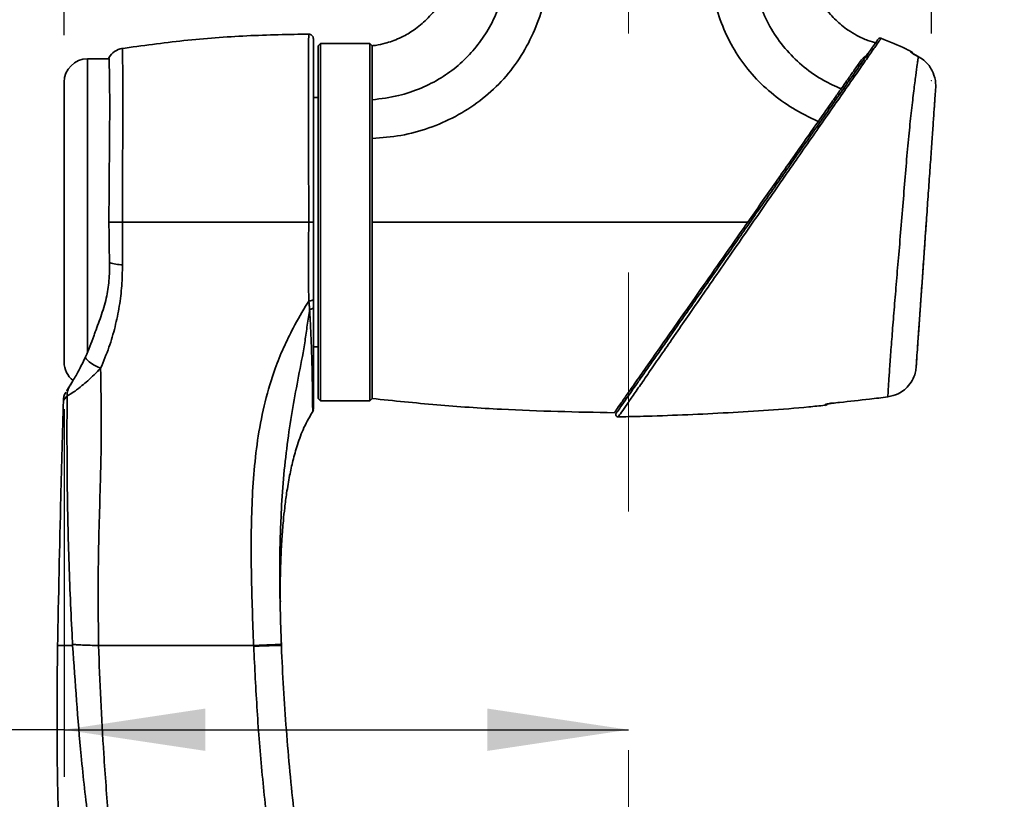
# Model space of a CAD drawing. Header units: millimetres. Extents: x 0 to 297, y 0 to 209.
# Tile 25 of 42: x 71 to 92, y 152 to 168. Entities that reach past the tile are written whole.
import ezdxf

# ---------------------------------------------------------------- set-up
doc = ezdxf.new("R2010")
doc.units = ezdxf.units.MM
doc.header["$PDSIZE"] = -1
doc.linetypes.add('CENTERX2', pattern=[20.32, 12.7, -2.54, 2.54, -2.54])
doc.layers.add('图层0', color=7, linetype='Continuous')
doc.styles.add('SLDTEXTSTYLE2', font='TXT', dxfattribs={"width": 0.7})
doc.dimstyles.new('SLDDIMSTYLE0', dxfattribs={"dimtxt": 4.5, "dimasz": 3, "dimexe": 0, "dimexo": 0.0625, "dimgap": 1.125, "dimtad": 2, "dimlfac": 10, "dimrnd": 1e-09, "dimzin": 12, "dimdsep": 46, "dimtxsty": 'SLDTEXTSTYLE2', "dimsah": 1, "dimcen": 0.09, "dimadec": 0, "dimazin": 3, "dimtfac": 1, "dimtofl": 0, "dimtmove": 0, "dimatfit": 3, "dimfxl": 0, "dimfrac": 2, "dimtolj": 1, "dimtzin": 12, "dimarcsym": 0})

# ---------------------------------------------------------------- blocks, each defined once
blk = doc.blocks.new('_D')
at = {"layer": '图层0'}
for p, q in [((72.161, 167.901), (72.161, 172.226)), ((90.599, 167.936), (90.599, 172.226)), ((90.599, 171.226), (72.161, 171.226)), ((90.599, 171.226), (103.122, 171.226))]:
    blk.add_line(p, q, dxfattribs=at)
for points in [[(72.161, 171.226), (75.161, 170.776), (75.161, 171.676)], [(90.599, 171.226), (87.599, 171.676), (87.599, 170.776)]]:
    blk.add_solid(points, dxfattribs=at)
at = {"layer": '图层0', "insert": (95.266, 177.027), "char_height": 4.5, "attachment_point": 1, "style": 'SLDTEXTSTYLE2'}
blk.add_mtext('185', dxfattribs=at)
blk = doc.blocks.new('_D_9')
at = {"layer": '图层0'}
for p, q in [((72.161, 159.951), (72.161, 152.134)), ((72.161, 153.134), (55.984, 153.134)), ((72.161, 153.134), (84.161, 153.134))]:
    blk.add_line(p, q, dxfattribs=at)
for points in [[(72.161, 153.134), (75.161, 152.684), (75.161, 153.584)], [(84.161, 153.134), (81.161, 153.584), (81.161, 152.684)]]:
    blk.add_solid(points, dxfattribs=at)
at = {"layer": '图层0', "insert": (55.984, 158.935), "char_height": 4.5, "attachment_point": 1, "style": 'SLDTEXTSTYLE2'}
blk.add_mtext('120', dxfattribs=at)
blk = doc.blocks.new('_D_10')
at = {"layer": '图层0'}
for p, q in [((81.004, 182.326), (41.517, 182.326)), ((42.517, 182.326), (42.517, 46.926)), ((75.411, 46.926), (41.517, 46.926))]:
    blk.add_line(p, q, dxfattribs=at)
for start, end in [(63.4349, 116.5651), (243.4349, 296.5651)]:
    blk.add_arc((39.898, 114.626), 5.856, start, end, dxfattribs=at)
for points in [[(42.517, 182.326), (42.067, 179.326), (42.967, 179.326)], [(42.517, 46.926), (42.967, 49.926), (42.067, 49.926)]]:
    blk.add_solid(points, dxfattribs=at)
at = {"layer": '图层0', "insert": (36.716, 109.389), "char_height": 4.5, "attachment_point": 1, "rotation": 90, "style": 'SLDTEXTSTYLE2'}
blk.add_mtext('1354', dxfattribs=at)
blk = doc.blocks.new('_D_11')
at = {"layer": '图层0'}
for p, q in [((80.651, 182.326), (49.561, 182.326)), ((50.561, 163.926), (50.561, 182.326)), ((69.661, 163.926), (49.561, 163.926))]:
    blk.add_line(p, q, dxfattribs=at)
for points in [[(50.561, 182.326), (50.111, 179.326), (51.011, 179.326)], [(50.561, 163.926), (51.011, 166.926), (50.111, 166.926)]]:
    blk.add_solid(points, dxfattribs=at)
at = {"layer": '图层0', "insert": (44.76, 169.198), "char_height": 4.5, "attachment_point": 1, "rotation": 90, "style": 'SLDTEXTSTYLE2'}
blk.add_mtext('184', dxfattribs=at)

msp = doc.modelspace()

# ---------------------------------------------------------------- linework, layer by layer
at = {"color": 7, "linetype": 'Continuous', "lineweight": 35}
for p, q in [((77.610688, 167.726152), (77.560688, 167.676152)), ((78.660688, 167.726152), (77.610688, 167.726152)), ((77.610688, 167.726152), (77.610688, 163.926152)), ((78.710688, 167.676152), (78.660688, 167.726152)), ((78.660688, 160.126152), (78.660688, 167.726152)), ((77.560688, 163.926152), (77.560688, 167.676152)), ((78.710688, 167.676152), (78.710688, 160.176152)), ((73.114833, 167.401152), (72.660688, 167.401152)), ((90.321423, 167.446192), (90.318476, 167.447726)), ((72.160688, 163.926152), (72.160688, 166.901152)), ((90.69127, 166.786577), (90.68489, 166.936346)), ((88.671797, 166.774405), (88.689269, 166.774405)), ((77.560688, 166.576152), (77.460688, 166.576152)), ((90.658278, 166.314769), (90.672956, 166.524683)), ((72.160688, 160.951152), (72.160688, 163.926152)), ((77.560688, 160.176152), (77.560688, 163.926152)), ((77.610688, 163.926152), (77.610688, 160.126152)), ((77.460688, 161.276152), (77.560688, 161.276152)), ((90.301818, 161.217137), (90.304437, 161.254602)), ((77.560688, 160.176152), (77.610688, 160.126152)), ((78.660688, 160.126152), (78.710688, 160.176152)), ((77.610688, 160.126152), (78.660688, 160.126152)), ((83.988019, 160.060325), (84.020356, 160.037682)), ((88.338016, 160.029518), (88.338009, 160.044741)), ((76.190708, 154.907968), (76.189953, 154.926152)), ((76.779775, 154.926183), (76.778205, 154.978387)), ((76.778997, 154.94451), (76.779764, 154.926153)), ((76.779727, 154.926152), (76.779734, 154.926152))]:
    msp.add_line(p, q, dxfattribs=at)
at = {"color": 8, "linetype": 'Continuous', "lineweight": 35}
for p, q in [((72.660688, 167.401152), (72.660688, 163.926152)), ((72.660688, 163.926152), (72.660688, 161.163679)), ((76.779708, 154.926152), (76.779726, 154.926152)), ((76.779734, 154.926152), (76.779743, 154.926152))]:
    msp.add_line(p, q, dxfattribs=at)
at = {"color": 7, "linetype": 'Continuous', "lineweight": 35, "flags": 128}
for points in [[(77.363356, 162.253068), (77.382481, 162.253909), (77.400797, 162.256035), (77.417624, 162.259369), (77.432336, 162.263786), (77.444387, 162.269122), (77.453329, 162.27518), (77.458831, 162.281733), (77.460688, 162.28854)], [(77.460688, 162.116939), (77.459227, 162.10971), (77.454888, 162.102693), (77.447798, 162.096091), (77.438162, 162.090099), (77.426264, 162.084891), (77.41245, 162.080619), (77.397124, 162.077407), (77.380734, 162.075351)], [(72.616892, 161.066782), (72.616257, 161.047131), (72.629342, 161.022027), (72.655655, 160.992415), (72.694208, 160.959406), (72.743552, 160.924242), (72.801832, 160.888243), (72.86686, 160.852762), (72.936191, 160.819133)], [(72.341308, 154.926151), (72.340734, 154.938008), (72.340163, 154.949865)]]:
    msp.add_lwpolyline(points, dxfattribs=at)
at = {"color": 7, "linetype": 'Continuous', "lineweight": 35}
for centre, radius, start, end in [((77.360688, 167.825968), 0.1, 359.9999794, 91.4848997), ((89.510156, 167.790758), 0.05, 67.9322581, 145.0532207), ((73.460688, 167.22698), 0.4, 98.8026333, 150.4635888), ((90.130687, 167.488741), 0.08, 17.8500203, 64.1605625), ((72.660688, 166.901152), 0.5, 90, 180), ((73.410907, 163.901408), 0.881261, 251.1583766, 269.430771), ((72.660688, 160.951152), 0.5, 180, 231.6673885), ((72.615681, 160.239508), 0.39265, 147.6570913, 180.9021563), ((77.360689, 159.955744), 0.099999, 328.9510948, 0.0302077), ((88.330687, 160.109173), 0.08, 275.2328644, 323.4438135), ((88.330709, 160.124621), 0.080213, 275.2208676, 302.4916772), ((83.940552, 159.836539), 0.05, 144.9612305, 284.2627966)]:
    msp.add_arc(centre, radius, start, end, dxfattribs=at)
at = {"color": 8, "linetype": 'Continuous', "lineweight": 35}
msp.add_arc((90.130879, 167.472262), 0.07992, 39.9507563, 64.3763078, dxfattribs=at)
at = {"color": 7, "linetype": 'Continuous', "lineweight": 35}
for points, knots in [([(80.461897, 173.396129), (80.461437, 172.819871), (80.460826, 172.056437), (80.460415, 171.105974), (80.46174, 170.550084), (80.456875, 170.009261), (80.471316, 169.567993), (80.41982, 169.23404), (80.336336, 168.939222), (80.184883, 168.620162), (79.947995, 168.305404), (79.721994, 168.100932), (79.539854, 167.974287), (79.413295, 167.900003), (79.2798, 167.833833), (79.13803, 167.776071), (78.969493, 167.724251), (78.827418, 167.689801), (78.735013, 167.681371), (78.710366, 167.679123)], [0, 0, 0, 0, 0.260987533, 0.345758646, 0.430494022, 0.51269792, 0.590903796, 0.629750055, 0.665198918, 0.729425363, 0.788384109, 0.842538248, 0.866642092, 0.888779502, 0.908933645, 0.934085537, 0.957997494, 0.988796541, 1, 1, 1, 1]), ([(78.710687, 165.707317), (78.915348, 165.722856), (79.324681, 165.753936), (79.920845, 165.917318), (80.486664, 166.162536), (81.007454, 166.494941), (81.467112, 166.908232), (81.849363, 167.394099), (82.145633, 167.936114), (82.364148, 168.542489), (82.493392, 169.204233), (82.497663, 169.904331), (82.474536, 170.601947), (82.463104, 171.300518), (82.452555, 171.998939), (82.443167, 172.697421), (82.434528, 173.16303), (82.430209, 173.395835)], [0, 0, 0, 0, 0.0626615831, 0.125326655, 0.1879883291, 0.2507091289, 0.3134419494, 0.3761772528, 0.4388876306, 0.5015488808, 0.5727085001, 0.6438888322, 0.7151110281, 0.7863333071, 0.8575555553, 0.9287778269, 1, 1, 1, 1]), ([(81.609138, 173.395572), (81.615194, 173.165551), (81.62728, 172.706478), (81.641191, 172.019013), (81.653192, 171.333911), (81.662011, 170.652511), (81.672269, 169.987766), (81.63705, 169.357254), (81.519766, 168.804182), (81.345474, 168.331176), (81.127797, 167.926823), (80.860989, 167.566381), (80.543379, 167.251102), (80.173821, 166.981343), (79.746485, 166.764367), (79.254717, 166.59821), (78.89841, 166.552586), (78.710692, 166.52855)], [0, 0, 0, 0, 0.081683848, 0.163023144, 0.244093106, 0.324927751, 0.40492784, 0.480122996, 0.548560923, 0.604770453, 0.658538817, 0.711034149, 0.763385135, 0.816815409, 0.872762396, 0.932965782, 1, 1, 1, 1]), ([(85.991246, 173.395872), (85.986508, 173.18209), (85.977031, 172.754524), (85.956101, 172.113358), (85.936099, 171.472172), (85.915289, 170.830988), (85.891804, 170.190011), (85.865968, 169.548934), (85.91427, 168.93258), (86.05381, 168.356831), (86.264261, 167.830261), (86.554503, 167.34248), (86.920912, 166.908712), (87.350999, 166.539494), (87.781851, 166.261205), (88.075072, 166.127082), (88.196966, 166.071325)], [0, 0, 0, 0, 0.077457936, 0.154916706, 0.232374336, 0.309834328, 0.387290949, 0.464743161, 0.5421369, 0.610332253, 0.678565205, 0.746811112, 0.815039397, 0.883285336, 0.951480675, 1, 1, 1, 1]), ([(88.681481, 166.763282), (88.555716, 166.819533), (88.276473, 166.944432), (87.884225, 167.214967), (87.519555, 167.565293), (87.220084, 167.973218), (86.990495, 168.423737), (86.832707, 168.903679), (86.725449, 169.498408), (86.73224, 170.201251), (86.747904, 170.999171), (86.764295, 171.798197), (86.784549, 172.596888), (86.802856, 173.129245), (86.812009, 173.395423)], [0, 0, 0, 0, 0.055561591, 0.123367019, 0.191164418, 0.258938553, 0.326728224, 0.394513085, 0.462289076, 0.569783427, 0.677336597, 0.784890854, 0.892445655, 1, 1, 1, 1]), ([(89.439296, 167.73018), (89.375761, 167.749167), (89.23037, 167.792618), (89.027366, 167.886942), (88.840812, 167.99946), (88.693792, 168.109926), (88.567671, 168.222425), (88.443011, 168.353262), (88.308412, 168.525112), (88.172274, 168.750302), (88.052603, 169.033119), (87.979983, 169.331184), (87.957873, 169.621835), (87.962502, 169.939104), (87.960256, 170.340647), (87.960932, 170.849965), (87.960621, 171.413941), (87.960672, 172.003501), (87.960682, 172.591107), (87.960628, 173.0552), (87.960714, 173.322251), (87.960737, 173.396088)], [0, 0, 0, 0, 0.031325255, 0.071683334, 0.105533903, 0.134212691, 0.158439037, 0.185329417, 0.219508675, 0.261378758, 0.309316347, 0.364175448, 0.405455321, 0.446768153, 0.514216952, 0.595229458, 0.687453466, 0.780706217, 0.873812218, 0.965110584, 1, 1, 1, 1]), ([(77.384339, 167.926045), (76.937301, 167.918204), (76.043468, 167.902526), (74.705625, 167.799969), (73.820056, 167.67927), (73.377258, 167.618919)], [0, 0, 0, 0, 0.3334467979, 0.6667126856, 1, 1, 1, 1]), ([(77.460688, 167.813713), (77.460688, 167.817046), (77.460688, 167.831151), (77.460688, 167.743821), (77.460688, 167.548797), (77.460688, 167.244359), (77.460688, 166.845959), (77.460688, 166.366921), (77.460688, 165.818626), (77.460688, 165.218867), (77.460688, 164.581709), (77.460688, 164.144683), (77.460688, 163.926174)], [0, 0, 0, 0, 0.033266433, 0.14079377, 0.248644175, 0.356497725, 0.464112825, 0.571729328, 0.678786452, 0.78584104, 0.892922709, 1, 1, 1, 1]), ([(83.907056, 159.875874), (83.905463, 159.873599), (83.900581, 159.866626), (83.960235, 159.95182), (84.064628, 160.100909), (84.19117, 160.28163), (84.31875, 160.463834), (84.466683, 160.675103), (84.631164, 160.910007), (84.807787, 161.162251), (85.058801, 161.520735), (85.346942, 161.932244), (85.667305, 162.389769), (85.941662, 162.781592), (86.224564, 163.185618), (86.503631, 163.584167), (86.773471, 163.969537), (87.034471, 164.342284), (87.295529, 164.715115), (87.631923, 165.195535), (87.957018, 165.659818), (88.263429, 166.097419), (88.511933, 166.45232), (88.768827, 166.819202), (89.013057, 167.167998), (89.212465, 167.452782), (89.349521, 167.648519), (89.400737, 167.721663), (89.422413, 167.75262)], [0, 0, 0, 0, 0.021725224, 0.066584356, 0.112884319, 0.142639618, 0.172399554, 0.203394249, 0.234391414, 0.264084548, 0.293782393, 0.354823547, 0.391954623, 0.429088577, 0.467398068, 0.505706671, 0.539879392, 0.574053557, 0.609072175, 0.644093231, 0.710305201, 0.744285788, 0.778256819, 0.824277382, 0.87140926, 0.917592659, 0.96512376, 1, 1, 1, 1]), ([(89.422413, 167.75262), (89.434883, 167.770428), (89.459961, 167.806244), (89.475307, 167.82816), (89.468783, 167.818843), (89.46856, 167.818525)], [0, 0, 0, 0, 0.48852637, 0.982523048, 1, 1, 1, 1]), ([(90.163932, 167.557694), (90.132321, 167.574195), (89.925198, 167.682312), (89.707299, 167.767505), (89.522656, 167.839697)], [0, 0, 0, 0, 0.152618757, 1, 1, 1, 1]), ([(78.710688, 167.676038), (78.710688, 167.672529), (78.710688, 167.665497), (78.710688, 167.606996), (78.710688, 167.514169), (78.710688, 167.398855), (78.710688, 167.275725), (78.710688, 167.15481), (78.710688, 167.019184), (78.710688, 166.868882), (78.710688, 166.706823), (78.710688, 166.587743), (78.710688, 166.52855)], [0, 0, 0, 0, 0.124174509, 0.248836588, 0.374339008, 0.498807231, 0.581853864, 0.665398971, 0.749114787, 0.832460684, 0.916719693, 1, 1, 1, 1]), ([(89.258327, 167.51828), (89.256163, 167.515916), (89.223096, 167.479791), (89.165, 167.426284), (89.110705, 167.376278)], [0, 0, 0, 0, 0.0654436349, 1, 1, 1, 1]), ([(90.165442, 167.544323), (90.165445, 167.544247), (90.165525, 167.542199), (90.173784, 167.533603), (90.207028, 167.51071), (90.257667, 167.4802), (90.298233, 167.458537), (90.318476, 167.447726)], [0, 0, 0, 0, 0.0084895, 0.229413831, 0.47940764, 0.740217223, 1, 1, 1, 1]), ([(90.319286, 167.448178), (90.316581, 167.449561), (90.293699, 167.461254), (90.255177, 167.482794), (90.216207, 167.506374), (90.196961, 167.519306), (90.189985, 167.524772), (90.19015, 167.52463), (90.190195, 167.524592)], [0, 0, 0, 0, 0.044486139, 0.37625729, 0.657446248, 0.845502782, 0.958730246, 1, 1, 1, 1]), ([(73.113912, 167.423546), (73.113876, 167.424409), (73.113179, 167.440944), (73.115987, 167.379675), (73.120705, 167.236121), (73.125972, 166.985537), (73.129514, 166.652918), (73.129706, 166.240495), (73.126973, 165.763969), (73.121881, 165.234307), (73.117304, 164.737807), (73.114369, 164.298246), (73.11399, 164.0502), (73.113801, 163.926177)], [0, 0, 0, 0, 0.005915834, 0.113241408, 0.220567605, 0.327898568, 0.43522922, 0.542584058, 0.649939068, 0.757256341, 0.864573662, 0.9322869, 1, 1, 1, 1]), ([(89.110705, 167.376278), (89.066464, 167.313095), (88.984279, 167.195722), (88.838279, 166.987213), (88.733897, 166.83814), (88.681481, 166.763283)], [0, 0, 0, 0, 0.3672775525, 0.6822776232, 1, 1, 1, 1]), ([(89.673528, 160.211699), (89.675126, 160.241853), (89.678322, 160.302166), (89.685928, 160.428059), (89.697083, 160.601466), (89.7137, 160.844773), (89.743391, 161.252492), (89.779958, 161.728793), (89.821936, 162.24939), (89.868935, 162.806808), (89.92001, 163.40157), (89.972217, 164.027493), (90.023456, 164.662697), (90.073533, 165.269134), (90.124227, 165.82521), (90.177016, 166.316518), (90.2263, 166.729081), (90.268007, 167.0565), (90.296004, 167.263206), (90.31318, 167.387194), (90.318675, 167.426526), (90.321423, 167.446192)], [0, 0, 0, 0, 0.044444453, 0.088892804, 0.102862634, 0.163630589, 0.224399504, 0.282879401, 0.341357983, 0.397894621, 0.454419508, 0.515844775, 0.577278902, 0.638310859, 0.699353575, 0.758583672, 0.817807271, 0.874956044, 0.93210628, 0.96605394, 1, 1, 1, 1]), ([(90.68489, 166.936346), (90.665669, 167.012406), (90.627208, 167.164606), (90.492881, 167.332414), (90.38086, 167.414594), (90.327646, 167.442884), (90.321423, 167.446192)], [0, 0, 0, 0, 0.3601040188, 0.7205821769, 0.9673253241, 1, 1, 1, 1]), ([(88.196967, 166.071325), (88.269413, 166.174788), (88.391995, 166.349854), (88.553397, 166.58036), (88.638672, 166.702144), (88.681481, 166.763282)], [0, 0, 0, 0, 0.418457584, 0.708056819, 1, 1, 1, 1]), ([(90.69127, 166.786577), (90.688688, 166.749656), (90.683583, 166.676649), (90.668875, 166.46633), (90.64964, 166.191263), (90.625371, 165.844209), (90.596714, 165.434398), (90.564504, 164.973771), (90.529661, 164.475482), (90.493364, 163.956393), (90.457698, 163.44633), (90.423753, 162.960897), (90.391826, 162.504317), (90.361951, 162.077076), (90.334588, 161.685781), (90.311135, 161.350384), (90.293384, 161.096536), (90.280955, 160.918783), (90.276835, 160.859869), (90.274775, 160.830415)], [0, 0, 0, 0, 0.059335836, 0.117331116, 0.175329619, 0.235489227, 0.295663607, 0.357441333, 0.419199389, 0.480488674, 0.541765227, 0.598515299, 0.655281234, 0.714333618, 0.773386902, 0.834676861, 0.895965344, 0.947987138, 1, 1, 1, 1]), ([(78.710688, 165.707317), (78.710688, 165.854084), (78.710688, 166.147465), (78.710688, 166.401566), (78.710688, 166.52855)], [0, 0, 0, 0, 0.500258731, 1, 1, 1, 1]), ([(88.196962, 166.071317), (88.060559, 165.876514), (87.841898, 165.564234), (87.523147, 165.10901), (87.253662, 164.724146), (86.976718, 164.328628), (86.788849, 164.060323), (86.694901, 163.926152)], [0, 0, 0, 0, 0.2900213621, 0.4649205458, 0.6398042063, 0.8198764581, 1, 1, 1, 1]), ([(78.710688, 165.707317), (78.710688, 165.6385), (78.710688, 165.500865), (78.710688, 165.286358), (78.710688, 165.067268), (78.710688, 164.85871), (78.710688, 164.662629), (78.710688, 164.47941), (78.710688, 164.296304), (78.710688, 164.11149), (78.710688, 163.988668), (78.710688, 163.926152)], [0, 0, 0, 0, 0.125237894, 0.250475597, 0.375675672, 0.500940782, 0.600782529, 0.700544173, 0.801467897, 0.898947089, 1, 1, 1, 1]), ([(73.113801, 163.926182), (73.114797, 163.782499), (73.116803, 163.492882), (73.123119, 163.20994), (73.126301, 163.06737)], [0, 0, 0, 0, 0.496113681, 1, 1, 1, 1]), ([(73.113801, 163.926177), (73.127635, 163.926177), (73.167308, 163.926177), (73.263184, 163.926178), (73.355185, 163.926178), (73.401186, 163.926178)], [0, 0, 0, 0, 0.211154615, 0.605577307, 1, 1, 1, 1]), ([(73.401186, 163.926152), (73.401308, 163.792431), (73.401556, 163.522755), (73.402169, 163.221896), (73.402155, 163.055469), (73.402152, 163.020191)], [0, 0, 0, 0, 0.436644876, 0.880582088, 1, 1, 1, 1]), ([(77.36032, 163.926152), (76.918649, 163.926152), (76.035543, 163.926152), (74.713758, 163.926152), (73.838719, 163.926152), (73.401186, 163.926152)], [0, 0, 0, 0, 0.333445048, 0.666712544, 1, 1, 1, 1]), ([(77.363356, 162.253068), (77.361871, 162.315328), (77.357416, 162.502193), (77.354304, 162.819387), (77.356617, 163.196154), (77.359574, 163.566462), (77.360071, 163.805909), (77.36032, 163.926152)], [0, 0, 0, 0, 0.116189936, 0.348726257, 0.582847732, 0.790519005, 1, 1, 1, 1]), ([(77.460688, 163.926174), (77.460688, 163.788609), (77.460688, 163.513442), (77.460688, 163.100128), (77.460688, 162.691435), (77.460688, 162.422892), (77.460688, 162.28854)], [0, 0, 0, 0, 0.244864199, 0.489794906, 0.744743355, 1, 1, 1, 1]), ([(86.694904, 163.926152), (86.1184, 163.926152), (84.965399, 163.926152), (83.306642, 163.926152), (81.722501, 163.926152), (80.213559, 163.926152), (79.211644, 163.926152), (78.710687, 163.926152)], [0, 0, 0, 0, 0.216489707, 0.432975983, 0.621983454, 0.810991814, 1, 1, 1, 1]), ([(78.710688, 163.926152), (78.710688, 163.794828), (78.710688, 163.532257), (78.710688, 163.143227), (78.710688, 162.763214), (78.710688, 162.397139), (78.710688, 162.048865), (78.710688, 161.722613), (78.710688, 161.421962), (78.710688, 161.119907), (78.710688, 160.831179), (78.710688, 160.575438), (78.710688, 160.38546), (78.710688, 160.261038), (78.710688, 160.189003), (78.710688, 160.180389), (78.710688, 160.176152)], [0, 0, 0, 0, 0.0668891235, 0.1337392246, 0.2003603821, 0.2669940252, 0.3332676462, 0.3991998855, 0.4647189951, 0.5297803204, 0.6155372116, 0.7004162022, 0.7839018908, 0.86000883, 0.9311286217, 1, 1, 1, 1]), ([(83.857539, 159.873979), (83.863795, 159.882914), (83.876313, 159.900791), (83.968668, 160.032689), (84.105936, 160.228727), (84.293113, 160.496044), (84.532135, 160.837402), (84.8333, 161.267511), (85.181627, 161.764973), (85.592043, 162.351108), (86.046752, 163.0005), (86.426215, 163.542428), (86.642415, 163.851195), (86.694901, 163.926152)], [0, 0, 0, 0, 0.080637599, 0.161351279, 0.241406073, 0.321510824, 0.414478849, 0.507505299, 0.612270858, 0.71708101, 0.838985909, 0.960911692, 1, 1, 1, 1]), ([(90.496123, 163.995857), (90.488924, 163.892894), (90.471405, 163.64236), (90.443767, 163.247101), (90.41411, 162.822985), (90.386717, 162.431241), (90.361978, 162.077467), (90.341019, 161.777742), (90.324062, 161.535248), (90.311815, 161.3601), (90.307607, 161.299935), (90.305707, 161.272752)], [0, 0, 0, 0, 0.082939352, 0.201813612, 0.318783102, 0.439271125, 0.554744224, 0.673468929, 0.787047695, 0.903788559, 1, 1, 1, 1]), ([(73.126301, 163.06737), (73.125235, 162.938658), (73.123078, 162.678067), (73.061833, 162.288513), (72.940055, 161.906405), (72.851219, 161.670783), (72.806381, 161.55186)], [0, 0, 0, 0, 0.225571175, 0.456694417, 0.725781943, 1, 1, 1, 1]), ([(73.402152, 163.020191), (73.398829, 162.871447), (73.39218, 162.57384), (73.338139, 162.137845), (73.248647, 161.701921), (73.120732, 161.259143), (72.998558, 160.967838), (72.936191, 160.819133)], [0, 0, 0, 0, 0.19525941, 0.390673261, 0.590972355, 0.791198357, 1, 1, 1, 1]), ([(76.189954, 154.926152), (76.170837, 155.425633), (76.142143, 156.175358), (76.135155, 157.175935), (76.150431, 157.920574), (76.195123, 158.656953), (76.280726, 159.388545), (76.422851, 160.113687), (76.610126, 160.737786), (76.821164, 161.255932), (77.049415, 161.719961), (77.236517, 162.049835), (77.353014, 162.236498), (77.363356, 162.253068)], [0, 0, 0, 0, 0.196488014, 0.294930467, 0.393357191, 0.489382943, 0.585365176, 0.684095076, 0.782781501, 0.846037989, 0.909597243, 0.99197476, 1, 1, 1, 1]), ([(77.380734, 162.075351), (77.378164, 162.101613), (77.372456, 162.159944), (77.366584, 162.220033), (77.363356, 162.253068)], [0, 0, 0, 0, 0.450217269, 1, 1, 1, 1]), ([(77.460688, 162.28854), (77.460688, 162.256775), (77.460688, 162.198909), (77.460688, 162.142419), (77.460688, 162.116939)], [0, 0, 0, 0, 0.5489331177, 1, 1, 1, 1]), ([(77.460688, 162.116939), (77.460688, 161.975258), (77.460688, 161.691887), (77.460688, 161.260012), (77.460688, 160.837797), (77.460688, 160.459966), (77.460688, 160.177029), (77.460688, 160.010087), (77.460688, 159.94149), (77.460688, 159.958468), (77.460688, 159.959571)], [0, 0, 0, 0, 0.111260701, 0.222528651, 0.375305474, 0.528121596, 0.682335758, 0.836556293, 0.989381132, 1, 1, 1, 1]), ([(72.616892, 161.066782), (72.678039, 161.211126), (72.74622, 161.372074), (72.800755, 161.535048), (72.806381, 161.55186)], [0, 0, 0, 0, 0.896842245, 1, 1, 1, 1]), ([(72.283946, 160.44957), (72.28452, 160.450476), (72.28783, 160.455701), (72.308211, 160.487961), (72.360593, 160.573327), (72.438672, 160.709055), (72.526584, 160.87371), (72.586765, 161.002372), (72.616892, 161.066782)], [0, 0, 0, 0, 0.02230556, 0.128650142, 0.320662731, 0.507455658, 0.753427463, 1, 1, 1, 1]), ([(90.285798, 160.988052), (90.286014, 160.991141), (90.287816, 161.01691), (90.288973, 161.033457), (90.289259, 161.037541), (90.289326, 161.038502)], [0, 0, 0, 0, 0.0943296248, 0.7869027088, 1, 1, 1, 1]), ([(90.288796, 161.030926), (90.28914, 161.035845), (90.289635, 161.042924), (90.289649, 161.043117), (90.289653, 161.043176)], [0, 0, 0, 0, 0.694814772, 1, 1, 1, 1]), ([(72.936191, 160.819133), (72.844597, 160.727231), (72.71009, 160.592271), (72.524852, 160.436971), (72.379352, 160.324972), (72.270593, 160.252713), (72.231083, 160.233458), (72.2243, 160.233346), (72.223079, 160.233325)], [0, 0, 0, 0, 0.3003456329, 0.4410626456, 0.626859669, 0.8394612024, 0.9710982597, 1, 1, 1, 1]), ([(72.936191, 160.819133), (72.94365, 160.425255), (72.958623, 159.634564), (72.931208, 158.249602), (72.874622, 156.679779), (72.886907, 155.510863), (72.893053, 154.926152)], [0, 0, 0, 0, 0.202781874, 0.407075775, 0.703409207, 1, 1, 1, 1]), ([(90.085291, 160.419449), (90.123052, 160.465127), (90.198729, 160.55667), (90.259075, 160.70681), (90.27009, 160.793525), (90.274775, 160.830415)], [0, 0, 0, 0, 0.363959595, 0.729417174, 1, 1, 1, 1]), ([(72.354181, 160.565544), (72.334255, 160.532037), (72.296378, 160.468342), (72.288521, 160.456642), (72.284798, 160.451096)], [0, 0, 0, 0, 0.52607199, 1, 1, 1, 1]), ([(72.212049, 160.339362), (72.21507, 160.343701), (72.221146, 160.352425), (72.262938, 160.417073), (72.283946, 160.44957)], [0, 0, 0, 0, 0.497327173, 1, 1, 1, 1]), ([(89.673528, 160.211699), (89.748607, 160.228486), (89.876363, 160.257051), (90.009067, 160.345073), (90.066335, 160.400953), (90.085291, 160.419449)], [0, 0, 0, 0, 0.488103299, 0.830562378, 1, 1, 1, 1]), ([(72.194108, 160.308765), (72.186259, 160.293523), (72.164793, 160.251837), (72.147472, 160.18958), (72.146205, 160.143378), (72.145757, 160.127045)], [0, 0, 0, 0, 0.271473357, 0.742456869, 1, 1, 1, 1]), ([(72.340163, 154.949865), (72.338138, 154.986985), (72.30522, 155.590383), (72.254066, 156.760667), (72.226137, 158.191266), (72.219979, 159.350545), (72.222045, 159.938808), (72.223079, 160.233325)], [0, 0, 0, 0, 0.021085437, 0.342749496, 0.664654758, 0.832107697, 1, 1, 1, 1]), ([(78.710687, 160.176152), (79.167716, 160.129429), (80.081477, 160.036012), (81.797062, 159.916771), (83.056839, 159.890608), (83.857537, 159.873979)], [0, 0, 0, 0, 0.267211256, 0.534249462, 1, 1, 1, 1]), ([(88.489827, 160.077647), (88.542801, 160.083131), (88.807676, 160.110551), (89.202367, 160.154307), (89.543683, 160.195882), (89.673528, 160.211699)], [0, 0, 0, 0, 0.134117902, 0.67059753, 1, 1, 1, 1]), ([(72.144116, 160.126908), (72.12529, 159.447392), (72.076971, 157.703348), (72.042014, 155.958981), (72.020676, 154.894255)], [0, 0, 0, 0, 0.389620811, 1, 1, 1, 1]), ([(83.949358, 159.787353), (84.152105, 159.791685), (84.928618, 159.808276), (86.277537, 159.870534), (87.537984, 159.951214), (88.223104, 160.02167), (88.337621, 160.033447)], [0, 0, 0, 0, 0.138385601, 0.530011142, 0.921441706, 1, 1, 1, 1]), ([(88.489827, 160.077647), (88.481241, 160.076708), (88.454431, 160.073777), (88.411863, 160.067293), (88.370995, 160.058771), (88.343351, 160.05055), (88.339792, 160.04668), (88.338009, 160.044741)], [0, 0, 0, 0, 0.105276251, 0.328731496, 0.552536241, 0.775751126, 1, 1, 1, 1]), ([(88.369299, 160.055824), (88.369686, 160.055971), (88.370649, 160.056337), (88.380138, 160.059183), (88.400418, 160.063913), (88.436329, 160.070327), (88.469574, 160.074991), (88.488543, 160.076725), (88.490455, 160.076899)], [0, 0, 0, 0, 0.086973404, 0.216702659, 0.417911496, 0.674996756, 0.967243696, 1, 1, 1, 1]), ([(76.757688, 155.85609), (76.756496, 155.978101), (76.753623, 156.272255), (76.765092, 156.718178), (76.787254, 157.169799), (76.816254, 157.540231), (76.850544, 157.866274), (76.8929, 158.187366), (76.949743, 158.521029), (77.024665, 158.86501), (77.121227, 159.207102), (77.25388, 159.573489), (77.389864, 159.805634), (77.460688, 159.926541)], [0, 0, 0, 0, 0.089753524, 0.216385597, 0.325434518, 0.417904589, 0.483849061, 0.55841657, 0.647502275, 0.723789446, 0.808039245, 0.9000226, 1, 1, 1, 1]), ([(76.776311, 157.707795), (76.767845, 157.530606), (76.747605, 157.106978), (76.737987, 156.184996), (76.762577, 155.441184), (76.778997, 154.94451)], [0, 0, 0, 0, 0.192828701, 0.461019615, 1, 1, 1, 1]), ([(72.021422, 154.926149), (72.017324, 154.593683), (72.009216, 153.935946), (72.008653, 152.983392), (72.01771, 152.097739), (72.036156, 151.299795), (72.064093, 150.537412), (72.101349, 149.822004), (72.146797, 149.164927), (72.192668, 148.625784), (72.234715, 148.201273), (72.269223, 147.888773), (72.293414, 147.685041), (72.311549, 147.538466), (72.329457, 147.398259), (72.353815, 147.21551), (72.393814, 146.930681), (72.45602, 146.523481), (72.549882, 145.974825), (72.67829, 145.327184), (72.79183, 144.801637), (72.873357, 144.495252), (72.889539, 144.434436)], [0, 0, 0, 0, 0.094468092, 0.186891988, 0.270636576, 0.346111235, 0.413660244, 0.48738661, 0.549640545, 0.600788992, 0.64111749, 0.670841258, 0.690116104, 0.699408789, 0.71280394, 0.730275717, 0.751791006, 0.794523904, 0.847309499, 0.909922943, 0.982120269, 1, 1, 1, 1]), ([(72.341369, 154.926153), (72.265707, 154.926153), (72.133671, 154.926151), (72.038293, 154.926155), (72.026818, 154.926153), (72.02113, 154.926152)], [0, 0, 0, 0, 0.403635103, 0.704373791, 1, 1, 1, 1]), ([(72.893053, 154.926149), (72.831087, 154.927161), (72.707068, 154.929186), (72.548194, 154.934143), (72.417754, 154.940714), (72.366039, 154.946813), (72.340163, 154.949865)], [0, 0, 0, 0, 0.249477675, 0.49930199, 0.749475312, 1, 1, 1, 1]), ([(73.987861, 144.442421), (73.873882, 144.887221), (73.645921, 145.77683), (73.349295, 147.122905), (73.084489, 148.476029), (72.858044, 149.83685), (72.670154, 151.204107), (72.479817, 152.898814), (72.394895, 154.14236), (72.341369, 154.926153)], [0, 0, 0, 0, 0.129804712, 0.259611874, 0.389420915, 0.519228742, 0.648997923, 0.778767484, 1, 1, 1, 1]), ([(72.893122, 154.926152), (73.253699, 154.926152), (73.974417, 154.926152), (75.079555, 154.926152), (75.819713, 154.926152), (76.189954, 154.926152)], [0, 0, 0, 0, 0.333505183, 0.666606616, 1, 1, 1, 1]), ([(72.893191, 154.926152), (72.893191, 154.92615), (72.91846, 154.157029), (72.975314, 152.93287), (73.101326, 151.257192), (73.237256, 149.897028), (73.410513, 148.54053), (73.627873, 147.189448), (73.88916, 145.846002), (74.111161, 144.962286), (74.222158, 144.520447)], [0, 0, 0, 0, 0.00000057, 0.219389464, 0.349205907, 0.479019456, 0.609152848, 0.739280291, 0.869645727, 1, 1, 1, 1]), ([(76.190708, 154.907968), (76.268203, 154.911097), (76.423194, 154.917357), (76.617516, 154.923992), (76.753244, 154.927556), (76.770924, 154.926621), (76.779764, 154.926153)], [0, 0, 0, 0, 0.249999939, 0.499999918, 0.749999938, 1, 1, 1, 1]), ([(76.779743, 154.926152), (76.781632, 154.881801), (76.808774, 154.244351), (76.883334, 153.014557), (77.052976, 151.243704), (77.271706, 149.637173), (77.522433, 148.19621), (77.780422, 147.077917), (78.077378, 146.136721), (78.382383, 145.366274), (78.641898, 144.880847), (78.771508, 144.638408)], [0, 0, 0, 0, 0.012544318, 0.180299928, 0.348138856, 0.51587413, 0.639868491, 0.763798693, 0.842529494, 0.92135398, 1, 1, 1, 1]), ([(78.215728, 144.428964), (78.112901, 144.618035), (77.907241, 144.996188), (77.647421, 145.592886), (77.423379, 146.208022), (77.170205, 147.052418), (76.925456, 148.133115), (76.696629, 149.458211), (76.512934, 150.805422), (76.36874, 152.168923), (76.257622, 153.5369), (76.213007, 154.45077), (76.190686, 154.907967)], [0, 0, 0, 0, 0.060436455, 0.120876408, 0.182334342, 0.243803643, 0.367518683, 0.491725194, 0.618824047, 0.746088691, 0.872971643, 1, 1, 1, 1])]:
    msp.add_open_spline(points, degree=3, knots=knots, dxfattribs=at)
at = {"color": 8, "linetype": 'Continuous', "lineweight": 35}
for points, knots in [([(77.36032, 163.926152), (77.36032, 163.926154), (77.36032, 164.146867), (77.360024, 164.595587), (77.359144, 165.245958), (77.358245, 165.86477), (77.357659, 166.424352), (77.357566, 166.919212), (77.357993, 167.325656), (77.358835, 167.641151), (77.35972, 167.839811), (77.360353, 167.931348), (77.360253, 167.916734), (77.360228, 167.913118)], [0, 0, 0, 0, 0.000000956, 0.105554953, 0.214180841, 0.319714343, 0.428276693, 0.534348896, 0.643481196, 0.749778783, 0.859177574, 0.965160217, 1, 1, 1, 1]), ([(89.482114, 167.769152), (89.460324, 167.737756), (89.409262, 167.664183), (89.270835, 167.465369), (89.071288, 167.179243), (88.822906, 166.823323), (88.542544, 166.421927), (88.240274, 165.98934), (87.925912, 165.53891), (87.596533, 165.066179), (87.255867, 164.575862), (86.906902, 164.072409), (86.545911, 163.550588), (86.176657, 163.016437), (85.804458, 162.478122), (85.468773, 161.99266), (85.171832, 161.563303), (84.913228, 161.189426), (84.673784, 160.843304), (84.459507, 160.533763), (84.274556, 160.266797), (84.116922, 160.039364), (84.003234, 159.87534), (83.94264, 159.787909), (83.947554, 159.795002), (83.949142, 159.797293)], [0, 0, 0, 0, 0.034984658, 0.081981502, 0.128984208, 0.175640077, 0.222334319, 0.266934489, 0.311699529, 0.356362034, 0.402363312, 0.448481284, 0.494467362, 0.54461455, 0.594932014, 0.645068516, 0.68517, 0.725371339, 0.765426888, 0.805886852, 0.846507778, 0.886928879, 0.932594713, 0.978222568, 1, 1, 1, 1]), ([(89.528479, 167.836091), (89.528703, 167.836416), (89.535473, 167.846194), (89.519739, 167.823427), (89.494471, 167.786978), (89.482114, 167.769152)], [0, 0, 0, 0, 0.017221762, 0.519352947, 1, 1, 1, 1]), ([(73.401392, 167.610769), (73.401431, 167.609307), (73.401518, 167.606052), (73.403372, 167.477973), (73.405337, 167.262502), (73.406926, 166.951989), (73.407559, 166.554759), (73.407017, 166.072575), (73.405363, 165.521361), (73.403145, 164.913639), (73.401454, 164.374239), (73.401254, 164.040481), (73.401186, 163.926152)], [0, 0, 0, 0, 0.081351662, 0.181112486, 0.283516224, 0.387492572, 0.494186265, 0.603753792, 0.716487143, 0.826801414, 0.94067035, 1, 1, 1, 1]), ([(90.165442, 167.544323), (90.165489, 167.555296), (90.165535, 167.566274), (90.16551, 167.56076), (90.16551, 167.560758)], [0, 0, 0, 0, 0.9995454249, 1, 1, 1, 1]), ([(77.380734, 162.075351), (77.363356, 161.96205), (77.328594, 161.735394), (77.270184, 161.289594), (77.163081, 160.745455), (77.035581, 160.072439), (76.921277, 159.376803), (76.83888, 158.654718), (76.791475, 158.093864), (76.779032, 157.777068), (76.776311, 157.707795)], [0, 0, 0, 0, 0.081116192, 0.162271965, 0.324448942, 0.479337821, 0.634224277, 0.794611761, 0.955088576, 1, 1, 1, 1]), ([(77.445048, 159.905951), (77.44508, 159.904712), (77.445528, 159.887326), (77.445142, 159.95619), (77.443708, 160.122931), (77.44009, 160.404336), (77.433148, 160.782265), (77.422832, 161.143255), (77.41004, 161.471674), (77.397934, 161.738968), (77.386489, 161.962801), (77.380734, 162.075351)], [0, 0, 0, 0, 0.0117945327, 0.1654695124, 0.3164913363, 0.4717601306, 0.6219901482, 0.7765108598, 0.8275097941, 0.9132668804, 1, 1, 1, 1]), ([(72.223079, 160.233325), (72.200133, 160.202076), (72.154245, 160.139584), (72.147599, 160.13113), (72.144276, 160.126904)], [0, 0, 0, 0, 0.500047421, 1, 1, 1, 1])]:
    msp.add_open_spline(points, degree=3, knots=knots, dxfattribs=at)
at = {"color": 7, "linetype": 'Continuous', "lineweight": 35}
for points in [[(77.36032, 163.926163), (77.37346, 163.926163), (77.39974, 163.926163), (77.432928, 163.926163), (77.456157, 163.926163), (77.459177, 163.926163), (77.460688, 163.926163)], [(76.189954, 154.926156), (76.267446, 154.929276), (76.422431, 154.935518), (76.616745, 154.942175), (76.752471, 154.9458), (76.770155, 154.944938), (76.778997, 154.944507)]]:
    msp.add_open_spline(points, degree=3, dxfattribs=at)
at = {"color": 7, "linetype": 'Continuous', "lineweight": 0}
msp.add_point((90.598908, 166.936346), dxfattribs=at)
at = {"layer": '图层0', "linetype": 'CENTERX2', "lineweight": 18, "ltscale": 2}
msp.add_line((84.160688, 46.017508), (84.160688, 180.449945), dxfattribs=at)

# ---------------------------------------------------------------- dimensions: what is measured, and where the dimension line sits
at = {"layer": '图层0'}
dim = msp.add_linear_dim(base=(42.516772, 46.926152), p1=(82.004053, 182.326152), p2=(76.410688, 46.926152), angle=90, text='(<>)', dimstyle='SLDDIMSTYLE0', dxfattribs=at)
dim.commit()
dim.dimension.update_dxf_attribs({"geometry": '_D_10', "text_midpoint": (42.516772, 114.626152), "dimtype": 160})
dim = msp.add_linear_dim(base=(50.560688, 182.326152), p1=(70.660688, 163.926152), p2=(81.650988, 182.326152), angle=90, dimstyle='SLDDIMSTYLE0', dxfattribs=at)
dim.commit()
dim.dimension.update_dxf_attribs({"geometry": '_D_11', "text_midpoint": (50.560688, 173.126152), "dimtype": 160})
for base, p1, p2, picture, middle in [((84.160688, 153.134399), (72.160688, 160.951152), (84.160688, 180.449945), '_D_9', (59.911668, 153.134399)), ((72.160688, 171.226152), (90.598908, 166.936346), (72.160688, 166.901152), '_D', (99.19369, 171.226152))]:
    dim = msp.add_linear_dim(base=base, p1=p1, p2=p2, dimstyle='SLDDIMSTYLE0', dxfattribs=at)
    dim.commit()
    dim.dimension.update_dxf_attribs({"geometry": picture, "text_midpoint": middle, "dimtype": 160})

doc.saveas('drawing.dxf')
